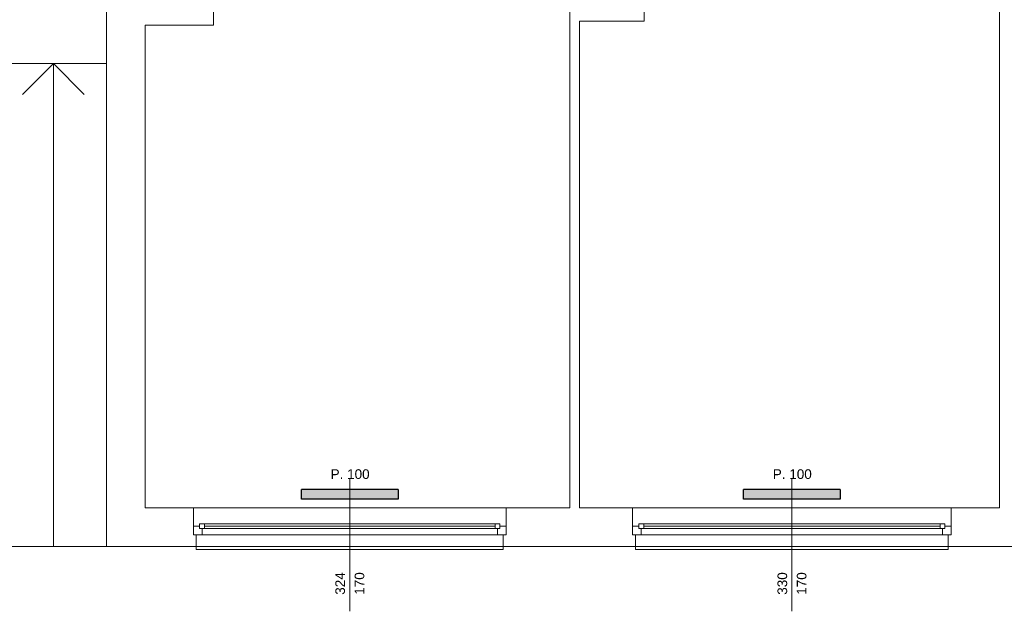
# Model space of a CAD drawing. Header units: millimetres. Extents: x 12683 to 90307, y 30842 to 62253.
# Tile 141 of 152: x 61210 to 62230, y 57188 to 57801. Entities that reach past the tile are written whole.
import ezdxf

# ---------------------------------------------------------------- set-up
doc = ezdxf.new("R2010")
doc.units = ezdxf.units.MM
doc.header["$LTSCALE"] = 0.6
doc.layers.add('zzz_podklady_grzejniki_ist', color=252, linetype='Continuous')
doc.layers.add('zzz_podklady_okna_opisy', color=252, linetype='Continuous', lineweight=15)
doc.layers.add('zzz_podklady_sciany', color=252, linetype='Continuous', lineweight=15)
doc.styles.add('GENERATED_STYLE_1', font='ARIAL.TTF')

msp = doc.modelspace()

# ---------------------------------------------------------------- hatches: boundary and pattern name
at = {"layer": 'zzz_podklady_grzejniki_ist'}
for points in [[(61501.5, 57314.4), (61501.5, 57304.4), (61601.5, 57304.4), (61601.5, 57314.4)], [(61959.5, 57314.4), (61959.5, 57304.4), (62059.5, 57304.4), (62059.5, 57314.4)]]:
    msp.add_hatch(color=256, dxfattribs=at).paths.add_polyline_path(points, flags=0)

# ---------------------------------------------------------------- linework, layer by layer
for p, q in [((61501.5, 57304.4), (61501.5, 57314.4)), ((61601.5, 57314.4), (61501.5, 57314.4)), ((61601.5, 57314.4), (61601.5, 57304.4)), ((61959.5, 57304.4), (61959.5, 57314.4)), ((62059.5, 57314.4), (61959.5, 57314.4)), ((62059.5, 57314.4), (62059.5, 57304.4)), ((61601.5, 57304.4), (61501.5, 57304.4)), ((62059.5, 57304.4), (61959.5, 57304.4))]:
    msp.add_line(p, q, dxfattribs=at)
at = {"layer": 'zzz_podklady_sciany'}
for p, q in [((61299.5, 57928.4), (61299.5, 57255.4)), ((61410.5, 57795.4), (61410.5, 57865.4)), ((61779.5, 57865.4), (61779.5, 57295.4)), ((61856.5, 57799.4), (61856.5, 57865.4)), ((62224.5, 57865.4), (62224.5, 57295.4)), ((61789.5, 57295.4), (61789.5, 57799.4)), ((61789.5, 57799.4), (61856.5, 57799.4)), ((61339.5, 57295.4), (61339.5, 57795.4)), ((61339.5, 57795.4), (61410.5, 57795.4)), ((61012.7, 57755.4), (61299.5, 57755.4)), ((61244.5, 57755.4), (61212.5, 57723.4)), ((61244.5, 57255.4), (61244.5, 57755.4)), ((61244.5, 57755.4), (61276.5, 57723.4)), ((61389.5, 57295.4), (61339.5, 57295.4)), ((61389.5, 57276.4), (61389.5, 57295.4)), ((61713.5, 57295.4), (61389.5, 57295.4)), ((61713.5, 57295.4), (61389.5, 57295.4)), ((61713.5, 57276.4), (61713.5, 57295.4)), ((61779.5, 57295.4), (61713.5, 57295.4)), ((61844.5, 57295.4), (61789.5, 57295.4)), ((61844.5, 57276.4), (61844.5, 57295.4)), ((62174.5, 57295.4), (61844.5, 57295.4)), ((62174.5, 57295.4), (61844.5, 57295.4)), ((62174.5, 57276.4), (62174.5, 57295.4)), ((62224.5, 57295.4), (62174.5, 57295.4)), ((61389.5, 57267.4), (61389.5, 57276.4)), ((61389.5, 57276.4), (61389.5, 57267.4)), ((61389.5, 57267.4), (61389.5, 57276.4)), ((61713.5, 57267.4), (61713.5, 57276.4)), ((61713.5, 57267.4), (61713.5, 57276.4)), ((61713.5, 57267.4), (61713.5, 57276.4)), ((61844.5, 57267.4), (61844.5, 57276.4)), ((61844.5, 57276.4), (61844.5, 57267.4)), ((61844.5, 57267.4), (61844.5, 57276.4)), ((62174.5, 57267.4), (62174.5, 57276.4)), ((62174.5, 57267.4), (62174.5, 57276.4)), ((62174.5, 57267.4), (62174.5, 57276.4)), ((61392.5, 57267.4), (61389.5, 57267.4)), ((61392.5, 57267.4), (61389.5, 57267.4)), ((61392.5, 57255.4), (61392.5, 57267.4)), ((61710.5, 57255.4), (61710.5, 57267.4)), ((61710.5, 57267.4), (61713.5, 57267.4)), ((61710.5, 57267.4), (61713.5, 57267.4)), ((61847.5, 57267.4), (61844.5, 57267.4)), ((61847.5, 57267.4), (61844.5, 57267.4)), ((61847.5, 57255.4), (61847.5, 57267.4)), ((62171.5, 57255.4), (62171.5, 57267.4)), ((62171.5, 57267.4), (62174.5, 57267.4)), ((62171.5, 57267.4), (62174.5, 57267.4)), ((61189.5, 57255.4), (61299.5, 57255.4)), ((61299.5, 57255.4), (61392.5, 57255.4)), ((61710.5, 57255.4), (61392.5, 57255.4)), ((61392.5, 57252.4), (61392.5, 57255.4)), ((61710.5, 57252.4), (61392.5, 57252.4)), ((61710.5, 57255.4), (61847.5, 57255.4)), ((61710.5, 57255.4), (61710.5, 57252.4)), ((62171.5, 57255.4), (61847.5, 57255.4)), ((61847.5, 57252.4), (61847.5, 57255.4)), ((62171.5, 57252.4), (61847.5, 57252.4)), ((62171.5, 57255.4), (62313.5, 57255.4)), ((62171.5, 57255.4), (62171.5, 57252.4))]:
    msp.add_line(p, q, dxfattribs=at)

# ---------------------------------------------------------------- texts
at = {"layer": 'zzz_podklady_okna_opisy', "char_height": 10, "attachment_point": 7, "style": 'GENERATED_STYLE_1'}
for insert in [(61531.7, 57325.2), (61989.7, 57325.2)]:
    msp.add_mtext('{P. 100}', dxfattribs=dict(at, insert=insert))
at = {"layer": 'zzz_podklady_okna_opisy', "char_height": 10, "attachment_point": 7, "rotation": 90, "style": 'GENERATED_STYLE_1'}
for s, insert in [('{324}', (61546.7, 57205.4)), ('{170}', (61566.7, 57205.4)), ('{330}', (62004.7, 57205.4)), ('{170}', (62024.7, 57205.4))]:
    msp.add_mtext(s, dxfattribs=dict(at, insert=insert))

# ---------------------------------------------------------------- wipeouts: each hides what was drawn before it
at = {"ltscale": 12152.408262}
msp.add_wipeout([(61401, 57278.9), (61401, 57273.9), (61398.5, 57273.9), (61398.5, 57267.4), (61704.5, 57267.4), (61704.5, 57273.9), (61702, 57273.9), (61702, 57278.9)], dxfattribs=at).dxf.layer = 'zzz_podklady_sciany'
at = {"ltscale": 12392.128082}
msp.add_wipeout([(61856, 57278.9), (61856, 57273.9), (61853.5, 57273.9), (61853.5, 57267.4), (62165.5, 57267.4), (62165.5, 57273.9), (62163, 57273.9), (62163, 57278.9)], dxfattribs=at).dxf.layer = 'zzz_podklady_sciany'

# ---------------------------------------------------------------- next in the draw order: linework, layer by layer
at = {"layer": 'zzz_podklady_okna_opisy'}
for p, q in [((61551.5, 57188.3), (61551.5, 57325.4)), ((62009.5, 57188.3), (62009.5, 57325.4))]:
    msp.add_line(p, q, dxfattribs=at)
at = {"layer": 'zzz_podklady_sciany'}
for p, q in [((61396, 57276.4), (61389.5, 57276.4)), ((61401, 57278.9), (61396, 57278.9)), ((61396, 57278.9), (61396, 57273.9)), ((61396, 57273.9), (61396, 57276.4)), ((61702, 57278.9), (61401, 57278.9)), ((61702, 57278.9), (61401, 57278.9)), ((61401, 57273.9), (61401, 57278.9)), ((61702, 57276.4), (61401, 57276.4)), ((61707, 57278.9), (61702, 57278.9)), ((61702, 57278.9), (61702, 57273.9)), ((61707, 57273.9), (61707, 57278.9)), ((61713.5, 57276.4), (61707, 57276.4)), ((61707, 57276.4), (61707, 57273.9)), ((61851, 57276.4), (61844.5, 57276.4)), ((61856, 57278.9), (61851, 57278.9)), ((61851, 57278.9), (61851, 57273.9)), ((61851, 57273.9), (61851, 57276.4)), ((62163, 57278.9), (61856, 57278.9)), ((62163, 57278.9), (61856, 57278.9)), ((61856, 57273.9), (61856, 57278.9)), ((62163, 57276.4), (61856, 57276.4)), ((62168, 57278.9), (62163, 57278.9)), ((62163, 57278.9), (62163, 57273.9)), ((62168, 57273.9), (62168, 57278.9)), ((62174.5, 57276.4), (62168, 57276.4)), ((62168, 57276.4), (62168, 57273.9)), ((61389.5, 57267.4), (61398.5, 57267.4)), ((61398.5, 57273.9), (61396, 57273.9)), ((61396, 57273.9), (61401, 57273.9)), ((61398.5, 57267.4), (61398.5, 57273.9)), ((61398.5, 57267.4), (61704.5, 57267.4)), ((61702, 57273.9), (61401, 57273.9)), ((61702, 57273.9), (61707, 57273.9)), ((61707, 57273.9), (61704.5, 57273.9)), ((61704.5, 57273.9), (61704.5, 57267.4)), ((61704.5, 57267.4), (61713.5, 57267.4)), ((61844.5, 57267.4), (61853.5, 57267.4)), ((61853.5, 57273.9), (61851, 57273.9)), ((61851, 57273.9), (61856, 57273.9)), ((61853.5, 57267.4), (61853.5, 57273.9)), ((61853.5, 57267.4), (62165.5, 57267.4)), ((62163, 57273.9), (61856, 57273.9)), ((62163, 57273.9), (62168, 57273.9)), ((62168, 57273.9), (62165.5, 57273.9)), ((62165.5, 57273.9), (62165.5, 57267.4)), ((62165.5, 57267.4), (62174.5, 57267.4))]:
    msp.add_line(p, q, dxfattribs=at)

doc.saveas('drawing.dxf')
